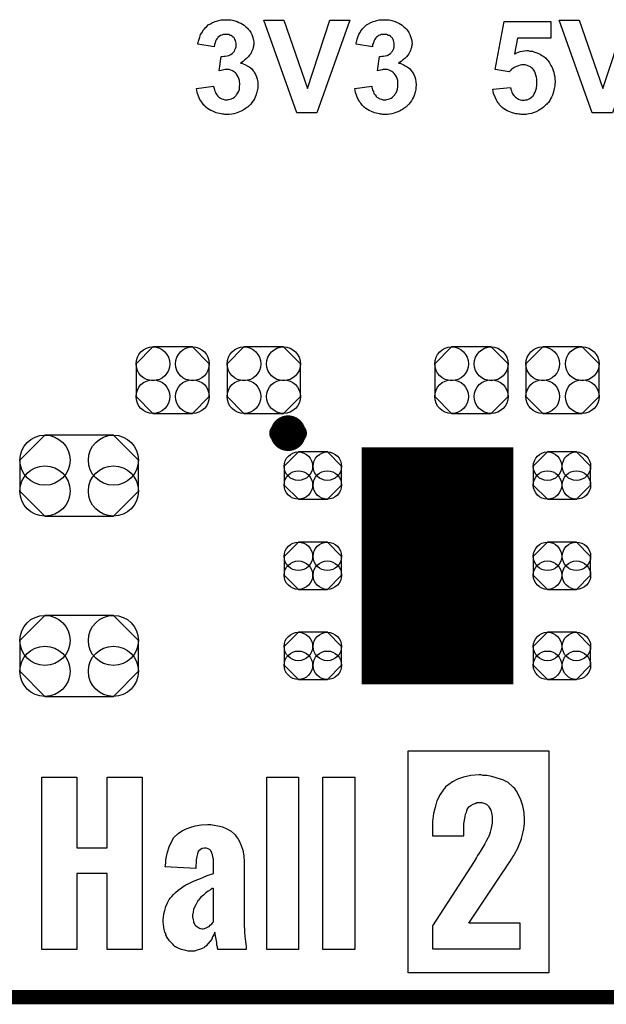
# Model space of a CAD drawing. Extents: x -0.07 to 0.95, y -0.15 to 1.54.
# Tile 3 of 10: x 0.28 to 0.52, y -0.15 to 0.26. Entities that reach past the tile are written whole.
import ezdxf

# ---------------------------------------------------------------- set-up
doc = ezdxf.new("R2010")
doc.units = 0
doc.layers.get('0').update_dxf_attribs({"linetype": 'CONTINUOUS'})
for name, color, linetype in [('gko', 6, 'CONTINUOUS'), ('gto', 2, 'CONTINUOUS'), ('gts', 1, 'CONTINUOUS')]:
    doc.layers.add(name, color=color, linetype=linetype)

# ---------------------------------------------------------------- blocks, each defined once
blk = doc.blocks.new('D84')
at = {"const_width": 0.00395}
blk.add_lwpolyline([(-0.001975, 0, 1), (0.001975, 0, 1)], format="xyb", close=True, dxfattribs=at)
blk = doc.blocks.new('D81')
at = {"const_width": 0.0984}
blk.add_lwpolyline([(-0.0315, 0), (0.0315, 0)], dxfattribs=at)
blk = doc.blocks.new('D89')
blk.add_lwpolyline([(-0.0152, 0.0068), (-0.0152, -0.0068), (-0.0082, -0.0138), (0.0082, -0.0138), (0.0152, -0.0068), (0.0152, 0.0068), (0.0082, 0.0138), (-0.0082, 0.0138)], close=True)
for centre in [(-0.0082, 0.0068), (0.0082, 0.0068), (-0.0082, -0.0068), (0.0082, -0.0068)]:
    blk.add_circle(centre, 0.007)
blk = doc.blocks.new('D95')
blk.add_lwpolyline([(-0.0142, -0.0168), (0.0142, -0.0168), (0.0246, -0.0064), (0.0246, 0.0064), (0.0142, 0.0168), (-0.0142, 0.0168), (-0.0246, 0.0064), (-0.0246, -0.0064)], close=True)
for centre in [(-0.0142, 0.0064), (0.0142, 0.0064), (-0.0142, -0.0064), (0.0142, -0.0064)]:
    blk.add_circle(centre, 0.0104)
blk = doc.blocks.new('D96')
blk.add_lwpolyline([(-0.006, -0.0098), (0.006, -0.0098), (0.0119, -0.0039), (0.0119, 0.0039), (0.006, 0.0098), (-0.006, 0.0098), (-0.0119, 0.0039), (-0.0119, -0.0039)], close=True)
for centre in [(-0.006, 0.0039), (0.006, 0.0039), (-0.006, -0.0039), (0.006, -0.0039)]:
    blk.add_circle(centre, 0.0059)

msp = doc.modelspace()

# ---------------------------------------------------------------- linework, layer by layer
at = {"layer": 'gko', "color": 6, "const_width": 0.006}
msp.add_lwpolyline([(-0.05, -0.15), (0.85, -0.15)], dxfattribs=at)
at = {"layer": 'gto', "color": 2}
for points in [[(0.3633, 0.2556), (0.3638, 0.2555), (0.3643, 0.2555), (0.3649, 0.2554), (0.3655, 0.2552), (0.3669, 0.2548), (0.3676, 0.2545), (0.3684, 0.2541), (0.3691, 0.2537), (0.3698, 0.2533), (0.3705, 0.2527), (0.3711, 0.2521), (0.3711, 0.2521), (0.3712, 0.252), (0.3714, 0.2519), (0.3715, 0.2516), (0.372, 0.2511), (0.3725, 0.2503), (0.373, 0.2494), (0.3734, 0.2482), (0.3737, 0.247), (0.3738, 0.2464), (0.3738, 0.2457), (0.3738, 0.2457), (0.3738, 0.2455), (0.3738, 0.2453), (0.3737, 0.2449), (0.3736, 0.2445), (0.3735, 0.244), (0.3734, 0.2434), (0.3731, 0.2428), (0.3728, 0.2422), (0.3725, 0.2415), (0.372, 0.2409), (0.3715, 0.2402), (0.3708, 0.2395), (0.3701, 0.2389), (0.3693, 0.2383), (0.3683, 0.2376), (0.3683, 0.2376), (0.3684, 0.2376), (0.3686, 0.2376), (0.3688, 0.2375), (0.3694, 0.2373), (0.3701, 0.237), (0.371, 0.2365), (0.3719, 0.236), (0.3728, 0.2353), (0.3735, 0.2344), (0.3736, 0.2343), (0.3739, 0.234), (0.3741, 0.2335), (0.3745, 0.2328), (0.3749, 0.2319), (0.3752, 0.2309), (0.3754, 0.2298), (0.3755, 0.2285), (0.3755, 0.2284), (0.3755, 0.2283), (0.3755, 0.228), (0.3755, 0.2277), (0.3754, 0.2272), (0.3753, 0.2267), (0.3752, 0.2261), (0.3751, 0.2255), (0.3746, 0.2242), (0.3743, 0.2234), (0.374, 0.2227), (0.3735, 0.2219), (0.373, 0.2212), (0.3725, 0.2205), (0.3718, 0.2198), (0.3718, 0.2198), (0.3716, 0.2197), (0.3714, 0.2195), (0.3711, 0.2193), (0.3708, 0.219), (0.3704, 0.2187), (0.3698, 0.2184), (0.3693, 0.2181), (0.3686, 0.2177), (0.3679, 0.2174), (0.3671, 0.2171), (0.3664, 0.2168), (0.3655, 0.2166), (0.3646, 0.2164), (0.3636, 0.2163), (0.3626, 0.2163), (0.3621, 0.2163), (0.3617, 0.2163), (0.3613, 0.2164), (0.3608, 0.2164), (0.3602, 0.2166), (0.3595, 0.2167), (0.3582, 0.217), (0.3568, 0.2176), (0.356, 0.2179), (0.3553, 0.2183), (0.3546, 0.2188), (0.3539, 0.2193), (0.3539, 0.2193), (0.3538, 0.2194), (0.3536, 0.2196), (0.3534, 0.2198), (0.3531, 0.2201), (0.3528, 0.2205), (0.3525, 0.2209), (0.3522, 0.2214), (0.3518, 0.2219), (0.3514, 0.2225), (0.3508, 0.2238), (0.3503, 0.2254), (0.3501, 0.2262), (0.35, 0.2271), (0.3571, 0.228), (0.3571, 0.2279), (0.3571, 0.2279), (0.3572, 0.2275), (0.3573, 0.227), (0.3574, 0.2264), (0.3577, 0.2258), (0.358, 0.225), (0.3584, 0.2244), (0.3589, 0.2238), (0.359, 0.2237), (0.3592, 0.2235), (0.3595, 0.2233), (0.3599, 0.2231), (0.3605, 0.2228), (0.3611, 0.2226), (0.3618, 0.2224), (0.3625, 0.2224), (0.3627, 0.2224), (0.3629, 0.2224), (0.3633, 0.2225), (0.3639, 0.2226), (0.3645, 0.2228), (0.3651, 0.2231), (0.3658, 0.2235), (0.3664, 0.2241), (0.3664, 0.2242), (0.3666, 0.2244), (0.3669, 0.2248), (0.3672, 0.2253), (0.3675, 0.226), (0.3678, 0.2268), (0.3679, 0.2278), (0.368, 0.2288), (0.368, 0.2289), (0.368, 0.2289), (0.368, 0.2293), (0.3679, 0.2298), (0.3678, 0.2304), (0.3676, 0.2312), (0.3673, 0.2319), (0.3669, 0.2326), (0.3664, 0.2333), (0.3664, 0.2333), (0.3662, 0.2335), (0.3658, 0.2338), (0.3654, 0.2341), (0.3649, 0.2344), (0.3643, 0.2346), (0.3636, 0.2349), (0.3628, 0.2349), (0.3623, 0.2349), (0.3619, 0.2349), (0.3614, 0.2348), (0.3608, 0.2347), (0.3602, 0.2345), (0.3594, 0.2344), (0.3602, 0.2403), (0.3607, 0.2403), (0.3613, 0.2404), (0.3619, 0.2404), (0.3627, 0.2406), (0.3634, 0.2408), (0.3642, 0.2411), (0.3648, 0.2416), (0.3649, 0.2416), (0.3651, 0.2419), (0.3653, 0.2421), (0.3657, 0.2426), (0.3659, 0.2431), (0.3662, 0.2437), (0.3664, 0.2444), (0.3664, 0.2453), (0.3664, 0.2454), (0.3664, 0.2456), (0.3664, 0.2459), (0.3663, 0.2464), (0.3662, 0.2469), (0.3659, 0.2474), (0.3657, 0.2479), (0.3653, 0.2484), (0.3652, 0.2484), (0.365, 0.2485), (0.3648, 0.2487), (0.3644, 0.249), (0.364, 0.2491), (0.3635, 0.2494), (0.3628, 0.2495), (0.3622, 0.2495), (0.3618, 0.2495), (0.3615, 0.2495), (0.361, 0.2494), (0.3605, 0.2492), (0.36, 0.249), (0.3594, 0.2486), (0.3589, 0.2482), (0.3589, 0.2481), (0.3587, 0.248), (0.3585, 0.2476), (0.3582, 0.2472), (0.3579, 0.2467), (0.3577, 0.246), (0.3575, 0.2453), (0.3573, 0.2444), (0.3506, 0.2455), (0.3506, 0.2455), (0.3506, 0.2456), (0.3506, 0.2458), (0.3507, 0.2461), (0.3508, 0.2467), (0.3511, 0.2475), (0.3514, 0.2484), (0.3517, 0.2494), (0.3522, 0.2502), (0.3527, 0.2511), (0.3527, 0.2512), (0.3529, 0.2514), (0.3533, 0.2518), (0.3537, 0.2523), (0.3543, 0.2528), (0.3549, 0.2534), (0.3558, 0.2539), (0.3567, 0.2544), (0.3567, 0.2544), (0.3568, 0.2545), (0.3571, 0.2546), (0.3577, 0.2548), (0.3583, 0.255), (0.3592, 0.2552), (0.3602, 0.2555), (0.3612, 0.2556), (0.3624, 0.2556), (0.3629, 0.2556), (0.3633, 0.2556)], [(0.4, 0.217), (0.3916, 0.217), (0.3779, 0.2554), (0.3862, 0.2554), (0.396, 0.227), (0.4054, 0.2554), (0.4137, 0.2554), (0.4, 0.217)], [(0.4289, 0.2556), (0.4294, 0.2555), (0.4299, 0.2555), (0.4305, 0.2554), (0.4311, 0.2552), (0.4325, 0.2548), (0.4333, 0.2545), (0.434, 0.2541), (0.4347, 0.2537), (0.4354, 0.2533), (0.4361, 0.2527), (0.4367, 0.2521), (0.4368, 0.2521), (0.4369, 0.252), (0.437, 0.2519), (0.4372, 0.2516), (0.4376, 0.2511), (0.4381, 0.2503), (0.4386, 0.2494), (0.439, 0.2482), (0.4394, 0.247), (0.4394, 0.2464), (0.4395, 0.2457), (0.4395, 0.2457), (0.4395, 0.2455), (0.4394, 0.2453), (0.4394, 0.2449), (0.4393, 0.2445), (0.4392, 0.244), (0.439, 0.2434), (0.4388, 0.2428), (0.4385, 0.2422), (0.4381, 0.2415), (0.4377, 0.2409), (0.4371, 0.2402), (0.4365, 0.2395), (0.4357, 0.2389), (0.4349, 0.2383), (0.4339, 0.2376), (0.434, 0.2376), (0.4341, 0.2376), (0.4342, 0.2376), (0.4345, 0.2375), (0.4351, 0.2373), (0.4358, 0.237), (0.4366, 0.2365), (0.4375, 0.236), (0.4384, 0.2353), (0.4392, 0.2344), (0.4393, 0.2343), (0.4395, 0.234), (0.4398, 0.2335), (0.4402, 0.2328), (0.4406, 0.2319), (0.4409, 0.2309), (0.4411, 0.2298), (0.4412, 0.2285), (0.4412, 0.2284), (0.4412, 0.2283), (0.4412, 0.228), (0.4411, 0.2277), (0.4411, 0.2272), (0.441, 0.2267), (0.4409, 0.2261), (0.4407, 0.2255), (0.4403, 0.2242), (0.44, 0.2234), (0.4396, 0.2227), (0.4392, 0.2219), (0.4387, 0.2212), (0.4381, 0.2205), (0.4375, 0.2198), (0.4374, 0.2198), (0.4373, 0.2197), (0.4371, 0.2195), (0.4368, 0.2193), (0.4364, 0.219), (0.436, 0.2187), (0.4355, 0.2184), (0.4349, 0.2181), (0.4343, 0.2177), (0.4336, 0.2174), (0.4328, 0.2171), (0.432, 0.2168), (0.4311, 0.2166), (0.4303, 0.2164), (0.4293, 0.2163), (0.4283, 0.2163), (0.4278, 0.2163), (0.4274, 0.2163), (0.4269, 0.2164), (0.4264, 0.2164), (0.4259, 0.2166), (0.4252, 0.2167), (0.4239, 0.217), (0.4224, 0.2176), (0.4217, 0.2179), (0.421, 0.2183), (0.4203, 0.2188), (0.4196, 0.2193), (0.4195, 0.2193), (0.4194, 0.2194), (0.4193, 0.2196), (0.419, 0.2198), (0.4188, 0.2201), (0.4185, 0.2205), (0.4182, 0.2209), (0.4178, 0.2214), (0.4175, 0.2219), (0.4171, 0.2225), (0.4165, 0.2238), (0.416, 0.2254), (0.4158, 0.2262), (0.4157, 0.2271), (0.4228, 0.228), (0.4228, 0.2279), (0.4228, 0.2279), (0.4228, 0.2275), (0.4229, 0.227), (0.4231, 0.2264), (0.4234, 0.2258), (0.4236, 0.225), (0.4241, 0.2244), (0.4246, 0.2238), (0.4246, 0.2237), (0.4249, 0.2235), (0.4252, 0.2233), (0.4256, 0.2231), (0.4261, 0.2228), (0.4268, 0.2226), (0.4274, 0.2224), (0.4282, 0.2224), (0.4283, 0.2224), (0.4286, 0.2224), (0.429, 0.2225), (0.4295, 0.2226), (0.4301, 0.2228), (0.4308, 0.2231), (0.4314, 0.2235), (0.432, 0.2241), (0.4321, 0.2242), (0.4323, 0.2244), (0.4325, 0.2248), (0.4329, 0.2253), (0.4331, 0.226), (0.4334, 0.2268), (0.4336, 0.2278), (0.4336, 0.2288), (0.4336, 0.2289), (0.4336, 0.2289), (0.4336, 0.2293), (0.4336, 0.2298), (0.4335, 0.2304), (0.4333, 0.2312), (0.433, 0.2319), (0.4326, 0.2326), (0.4321, 0.2333), (0.432, 0.2333), (0.4318, 0.2335), (0.4315, 0.2338), (0.4311, 0.2341), (0.4305, 0.2344), (0.4299, 0.2346), (0.4293, 0.2349), (0.4285, 0.2349), (0.4279, 0.2349), (0.4275, 0.2349), (0.427, 0.2348), (0.4264, 0.2347), (0.4258, 0.2345), (0.4251, 0.2344), (0.4259, 0.2403), (0.4264, 0.2403), (0.4269, 0.2404), (0.4276, 0.2404), (0.4283, 0.2406), (0.4291, 0.2408), (0.4298, 0.2411), (0.4305, 0.2416), (0.4305, 0.2416), (0.4308, 0.2419), (0.431, 0.2421), (0.4313, 0.2426), (0.4316, 0.2431), (0.4319, 0.2437), (0.432, 0.2444), (0.4321, 0.2453), (0.4321, 0.2454), (0.4321, 0.2456), (0.432, 0.2459), (0.4319, 0.2464), (0.4318, 0.2469), (0.4316, 0.2474), (0.4313, 0.2479), (0.4309, 0.2484), (0.4309, 0.2484), (0.4307, 0.2485), (0.4305, 0.2487), (0.4301, 0.249), (0.4296, 0.2491), (0.4291, 0.2494), (0.4285, 0.2495), (0.4278, 0.2495), (0.4275, 0.2495), (0.4271, 0.2495), (0.4267, 0.2494), (0.4262, 0.2492), (0.4256, 0.249), (0.4251, 0.2486), (0.4246, 0.2482), (0.4245, 0.2481), (0.4244, 0.248), (0.4241, 0.2476), (0.4239, 0.2472), (0.4236, 0.2467), (0.4234, 0.246), (0.4231, 0.2453), (0.423, 0.2444), (0.4162, 0.2455), (0.4162, 0.2455), (0.4163, 0.2456), (0.4163, 0.2458), (0.4163, 0.2461), (0.4165, 0.2467), (0.4167, 0.2475), (0.417, 0.2484), (0.4174, 0.2494), (0.4178, 0.2502), (0.4183, 0.2511), (0.4184, 0.2512), (0.4186, 0.2514), (0.4189, 0.2518), (0.4194, 0.2523), (0.4199, 0.2528), (0.4206, 0.2534), (0.4214, 0.2539), (0.4223, 0.2544), (0.4224, 0.2544), (0.4224, 0.2545), (0.4228, 0.2546), (0.4233, 0.2548), (0.424, 0.255), (0.4248, 0.2552), (0.4258, 0.2555), (0.4269, 0.2556), (0.428, 0.2556), (0.4285, 0.2556), (0.4289, 0.2556)], [(0.4971, 0.248), (0.4832, 0.248), (0.482, 0.2415), (0.4821, 0.2415), (0.4822, 0.2415), (0.4825, 0.2417), (0.483, 0.2419), (0.4836, 0.2421), (0.4844, 0.2424), (0.4852, 0.2425), (0.4862, 0.2427), (0.4871, 0.2428), (0.4876, 0.2428), (0.4879, 0.2427), (0.4883, 0.2426), (0.4888, 0.2426), (0.4894, 0.2425), (0.49, 0.2423), (0.4913, 0.2419), (0.492, 0.2416), (0.4926, 0.2413), (0.4934, 0.2408), (0.4941, 0.2403), (0.4948, 0.2398), (0.4954, 0.2391), (0.4955, 0.2391), (0.4956, 0.239), (0.4958, 0.2388), (0.496, 0.2385), (0.4962, 0.2381), (0.4965, 0.2377), (0.4968, 0.2372), (0.4971, 0.2366), (0.4975, 0.236), (0.4978, 0.2353), (0.4981, 0.2345), (0.4983, 0.2338), (0.4985, 0.2329), (0.4987, 0.2319), (0.4988, 0.2309), (0.4989, 0.2299), (0.4989, 0.2298), (0.4989, 0.2297), (0.4989, 0.2294), (0.4988, 0.2291), (0.4988, 0.2287), (0.4987, 0.2282), (0.4986, 0.2276), (0.4985, 0.227), (0.4982, 0.2257), (0.4977, 0.2243), (0.4974, 0.2235), (0.497, 0.2228), (0.4966, 0.222), (0.4961, 0.2213), (0.496, 0.2213), (0.4959, 0.2211), (0.4957, 0.2209), (0.4954, 0.2206), (0.495, 0.2202), (0.4945, 0.2197), (0.494, 0.2193), (0.4934, 0.2188), (0.4926, 0.2183), (0.4919, 0.2179), (0.491, 0.2174), (0.4901, 0.2171), (0.4891, 0.2167), (0.488, 0.2165), (0.4869, 0.2163), (0.4857, 0.2163), (0.4852, 0.2163), (0.4848, 0.2163), (0.4843, 0.2164), (0.4838, 0.2164), (0.4832, 0.2165), (0.4825, 0.2166), (0.4812, 0.2169), (0.4797, 0.2175), (0.479, 0.2178), (0.4783, 0.2182), (0.4776, 0.2186), (0.4769, 0.2191), (0.4769, 0.2192), (0.4768, 0.2192), (0.4766, 0.2194), (0.4764, 0.2196), (0.4762, 0.2199), (0.4758, 0.2203), (0.4756, 0.2207), (0.4752, 0.2211), (0.4748, 0.2217), (0.4745, 0.2222), (0.4739, 0.2235), (0.4733, 0.225), (0.4732, 0.2259), (0.473, 0.2268), (0.4803, 0.2275), (0.4803, 0.2274), (0.4804, 0.2272), (0.4805, 0.2267), (0.4807, 0.2261), (0.4809, 0.2255), (0.4812, 0.2248), (0.4817, 0.2242), (0.4822, 0.2236), (0.4822, 0.2235), (0.4824, 0.2234), (0.4828, 0.2232), (0.4832, 0.2229), (0.4837, 0.2226), (0.4843, 0.2224), (0.485, 0.2222), (0.4858, 0.2222), (0.4859, 0.2222), (0.4862, 0.2222), (0.4866, 0.2223), (0.4872, 0.2224), (0.4878, 0.2226), (0.4884, 0.2229), (0.4891, 0.2234), (0.4897, 0.224), (0.4898, 0.2242), (0.49, 0.2244), (0.4902, 0.2248), (0.4905, 0.2255), (0.4908, 0.2263), (0.4911, 0.2272), (0.4913, 0.2284), (0.4913, 0.2297), (0.4913, 0.2298), (0.4913, 0.2299), (0.4913, 0.23), (0.4913, 0.2303), (0.4913, 0.2309), (0.4911, 0.2317), (0.4909, 0.2326), (0.4906, 0.2335), (0.4903, 0.2343), (0.4897, 0.235), (0.4897, 0.2351), (0.4894, 0.2353), (0.489, 0.2356), (0.4886, 0.236), (0.488, 0.2363), (0.4873, 0.2366), (0.4864, 0.2368), (0.4855, 0.2369), (0.4852, 0.2369), (0.485, 0.2368), (0.4844, 0.2367), (0.4837, 0.2365), (0.4828, 0.2362), (0.4818, 0.2357), (0.4813, 0.2354), (0.4808, 0.235), (0.4803, 0.2345), (0.4798, 0.234), (0.4739, 0.2349), (0.4777, 0.2549), (0.4971, 0.2549), (0.4971, 0.248)], [(0.5226, 0.217), (0.5142, 0.217), (0.5005, 0.2554), (0.5089, 0.2554), (0.5186, 0.227), (0.528, 0.2554), (0.5363, 0.2554), (0.5226, 0.217)], [(0.4962, -0.14), (0.4379, -0.14), (0.4379, -0.0478), (0.4962, -0.0478), (0.4962, -0.14)], [(0.3275, -0.1302), (0.3129, -0.1302), (0.3129, -0.0987), (0.3003, -0.0987), (0.3003, -0.1302), (0.2858, -0.1302), (0.2858, -0.0588), (0.3003, -0.0588), (0.3003, -0.0881), (0.3129, -0.0881), (0.3129, -0.0588), (0.3275, -0.0588), (0.3275, -0.1302)], [(0.3924, -0.1302), (0.3792, -0.1302), (0.3792, -0.0588), (0.3924, -0.0588), (0.3924, -0.1302)], [(0.4157, -0.1302), (0.4025, -0.1302), (0.4025, -0.0588), (0.4157, -0.0588), (0.4157, -0.1302)], [(0.4681, -0.0578), (0.4673, -0.0578), (0.4638, -0.0581), (0.4608, -0.0588), (0.4583, -0.0596), (0.4562, -0.0607), (0.4547, -0.0618), (0.4534, -0.0627), (0.4529, -0.0634), (0.4526, -0.0637), (0.4511, -0.066), (0.4498, -0.0686), (0.449, -0.0713), (0.4484, -0.0738), (0.4481, -0.0761), (0.448, -0.0771), (0.448, -0.078), (0.4479, -0.0786), (0.4479, -0.0792), (0.4479, -0.0795), (0.4479, -0.0796), (0.4479, -0.0831), (0.461, -0.0831), (0.461, -0.0799), (0.461, -0.0781), (0.4613, -0.0766), (0.4615, -0.0752), (0.4617, -0.0741), (0.462, -0.0732), (0.4622, -0.0727), (0.4624, -0.0723), (0.4624, -0.0721), (0.4631, -0.0711), (0.4638, -0.0705), (0.4648, -0.0699), (0.4656, -0.0696), (0.4663, -0.0693), (0.467, -0.0692), (0.4676, -0.0692), (0.4684, -0.0693), (0.4692, -0.0695), (0.4703, -0.07), (0.471, -0.0707), (0.4713, -0.0709), (0.4713, -0.071), (0.4717, -0.0717), (0.4722, -0.0725), (0.4726, -0.0743), (0.4727, -0.075), (0.4727, -0.0757), (0.4727, -0.0761), (0.4727, -0.0763), (0.4727, -0.0778), (0.4724, -0.0792), (0.4722, -0.0804), (0.4719, -0.0816), (0.4716, -0.0825), (0.4713, -0.0832), (0.4712, -0.0836), (0.471, -0.0838), (0.4703, -0.085), (0.4697, -0.0864), (0.4688, -0.0878), (0.468, -0.0892), (0.4673, -0.0903), (0.4667, -0.0913), (0.4663, -0.0918), (0.4662, -0.0921), (0.4652, -0.0938), (0.4479, -0.1204), (0.4479, -0.13), (0.4844, -0.13), (0.4844, -0.1193), (0.4631, -0.1193), (0.4769, -0.0986), (0.4781, -0.0968), (0.4791, -0.0952), (0.4801, -0.0939), (0.4808, -0.0928), (0.4813, -0.0918), (0.4817, -0.0913), (0.4819, -0.0909), (0.482, -0.0907), (0.4833, -0.0885), (0.4841, -0.0864), (0.4845, -0.0854), (0.4848, -0.0848), (0.4849, -0.0843), (0.4849, -0.0842), (0.4856, -0.0814), (0.4859, -0.0802), (0.486, -0.0791), (0.4862, -0.0781), (0.4862, -0.0773), (0.4862, -0.0767), (0.4862, -0.0766), (0.486, -0.0734), (0.4855, -0.0706), (0.4846, -0.0682), (0.4838, -0.0663), (0.4828, -0.0646), (0.4821, -0.0635), (0.4816, -0.063), (0.4813, -0.0627), (0.4794, -0.061), (0.4771, -0.0599), (0.4748, -0.0591), (0.4726, -0.0584), (0.4705, -0.0581), (0.4688, -0.058), (0.4681, -0.0578)], [(0.3573, -0.0787), (0.3588, -0.079), (0.3608, -0.0794), (0.3626, -0.0802), (0.3644, -0.0812), (0.3659, -0.0826), (0.366, -0.0827), (0.3665, -0.0833), (0.3672, -0.0842), (0.3678, -0.0855), (0.3685, -0.0871), (0.3692, -0.0891), (0.3697, -0.0914), (0.3698, -0.0939), (0.3698, -0.1177), (0.3698, -0.118), (0.3698, -0.1185), (0.3698, -0.1193), (0.3698, -0.1206), (0.3699, -0.1218), (0.3699, -0.1232), (0.3702, -0.126), (0.3702, -0.1261), (0.3703, -0.1266), (0.3703, -0.1271), (0.3705, -0.1278), (0.3706, -0.1292), (0.3706, -0.1298), (0.3706, -0.1302), (0.3588, -0.1302), (0.3588, -0.13), (0.3587, -0.1298), (0.3587, -0.1291), (0.3585, -0.1284), (0.3584, -0.1273), (0.3581, -0.126), (0.3579, -0.1246), (0.3576, -0.123), (0.3576, -0.1231), (0.3574, -0.1235), (0.3572, -0.1242), (0.3567, -0.125), (0.3563, -0.1259), (0.3556, -0.1268), (0.3549, -0.1278), (0.354, -0.1288), (0.3538, -0.1289), (0.3535, -0.1291), (0.353, -0.1295), (0.3523, -0.1299), (0.3513, -0.1303), (0.3502, -0.1306), (0.3491, -0.1309), (0.3477, -0.131), (0.3472, -0.131), (0.3465, -0.1309), (0.3456, -0.1307), (0.3437, -0.1303), (0.3426, -0.1299), (0.3416, -0.1293), (0.3415, -0.1292), (0.3412, -0.1291), (0.3406, -0.1286), (0.3401, -0.1281), (0.3388, -0.1267), (0.3376, -0.1248), (0.3376, -0.1246), (0.3373, -0.1242), (0.3372, -0.1236), (0.3369, -0.123), (0.3366, -0.122), (0.3365, -0.121), (0.3362, -0.1188), (0.3362, -0.1185), (0.3362, -0.1178), (0.3363, -0.1168), (0.3365, -0.1155), (0.3368, -0.1141), (0.3373, -0.1124), (0.3379, -0.1109), (0.3387, -0.1095), (0.3388, -0.1093), (0.3391, -0.1089), (0.3397, -0.1082), (0.3405, -0.1074), (0.3413, -0.1066), (0.3424, -0.1056), (0.3437, -0.1046), (0.3449, -0.1038), (0.3451, -0.1037), (0.3456, -0.1034), (0.3465, -0.103), (0.3476, -0.1025), (0.3488, -0.1019), (0.3505, -0.1012), (0.3523, -0.1005), (0.3544, -0.0996), (0.357, -0.0987), (0.357, -0.0938), (0.357, -0.0937), (0.357, -0.0934), (0.357, -0.0928), (0.3569, -0.0923), (0.3567, -0.091), (0.3562, -0.0898), (0.3562, -0.0896), (0.356, -0.0895), (0.3556, -0.0889), (0.3548, -0.0885), (0.3542, -0.0882), (0.3533, -0.0882), (0.3524, -0.0884), (0.3516, -0.0888), (0.3508, -0.0895), (0.3506, -0.0898), (0.3504, -0.0905), (0.3501, -0.0916), (0.3498, -0.0931), (0.3497, -0.0966), (0.337, -0.096), (0.3372, -0.0944), (0.3372, -0.0942), (0.3372, -0.0939), (0.3373, -0.0935), (0.3373, -0.093), (0.3376, -0.0916), (0.338, -0.0898), (0.3387, -0.0877), (0.3395, -0.0858), (0.3406, -0.0838), (0.3422, -0.0823), (0.3424, -0.0821), (0.343, -0.0817), (0.344, -0.081), (0.3454, -0.0803), (0.3472, -0.0796), (0.3494, -0.079), (0.3519, -0.0785), (0.3547, -0.0784), (0.3559, -0.0784), (0.3573, -0.0787)], [(0.357, -0.1048), (0.3569, -0.1049), (0.3565, -0.105), (0.3558, -0.1055), (0.3548, -0.106), (0.3538, -0.1067), (0.3529, -0.1077), (0.3517, -0.1087), (0.3508, -0.1098), (0.3506, -0.1099), (0.3504, -0.1103), (0.3501, -0.1109), (0.3497, -0.1117), (0.3491, -0.1127), (0.3488, -0.1137), (0.3486, -0.1148), (0.3484, -0.116), (0.3484, -0.1161), (0.3484, -0.1164), (0.3484, -0.117), (0.3486, -0.1175), (0.3488, -0.1189), (0.3495, -0.1202), (0.3497, -0.1205), (0.3504, -0.1209), (0.3512, -0.1214), (0.3517, -0.1216), (0.3524, -0.1217), (0.3527, -0.1217), (0.3533, -0.1216), (0.354, -0.1213), (0.3549, -0.1209), (0.3552, -0.1207), (0.3556, -0.1202), (0.3563, -0.1196), (0.357, -0.1188), (0.357, -0.1048)]]:
    msp.add_lwpolyline(points, dxfattribs=at)
at = {"layer": 'gto', "color": 2, "const_width": 0.007}
for points in [[(0.3919, 0.084, 1), (0.3841, 0.084)], [(0.3841, 0.084, 1), (0.3919, 0.084)]]:
    msp.add_lwpolyline(points, format="xyb", dxfattribs=at)
for points in [[(0.3841, 0.084), (0.3841, 0.084)], [(0.3919, 0.084), (0.3919, 0.084)], [(0.3919, 0.084), (0.3919, 0.084)]]:
    msp.add_lwpolyline(points, dxfattribs=at)

# ---------------------------------------------------------------- block references
at = {"layer": 'gto'}
for p in [(0.3841, 0.084), (0.3841, 0.084), (0.3919, 0.084), (0.3919, 0.084), (0.3919, 0.084), (0.3919, 0.084)]:
    msp.add_blockref('D84', p, dxfattribs=at)
at = {"layer": 'gts'}
for name, p in [('D89', (0.3401, 0.106)), ('D89', (0.3779, 0.106)), ('D89', (0.4641, 0.106)), ('D89', (0.5019, 0.106)), ('D95', (0.3013, 0.0664)), ('D81', (0.45, 0.029)), ('D96', (0.3983, 0.0664)), ('D96', (0.5017, 0.0664)), ('D96', (0.3983, 0.029)), ('D96', (0.5017, 0.029)), ('D95', (0.3013, -0.0084)), ('D96', (0.3983, -0.0084)), ('D96', (0.5017, -0.0084))]:
    msp.add_blockref(name, p, dxfattribs=at)

doc.saveas('drawing.dxf')
